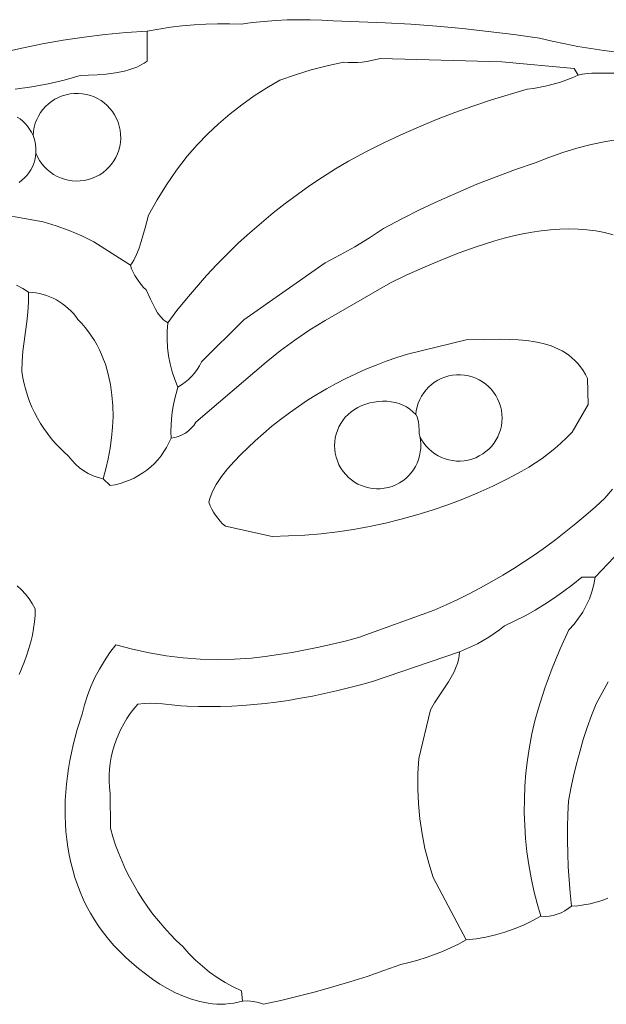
# Model space of a CAD drawing. Header units: inches. Extents: x 37.2 to 70.6, y 17.4 to 61.6.
# Tile 5 of 15: x 54.6 to 60.2, y 23.4 to 32.9. Entities that reach past the tile are written whole.
import ezdxf

# ---------------------------------------------------------------- set-up
doc = ezdxf.new("R2010")
doc.units = ezdxf.units.IN
doc.header["$MEASUREMENT"] = 0
doc.layers.add('10_CLOSED_AREAS', color=7, linetype='CONTINUOUS', lineweight=18)
doc.layers.add('20_EXACT_CIRCLES', color=7, linetype='CONTINUOUS', lineweight=18)

msp = doc.modelspace()

# ---------------------------------------------------------------- linework, layer by layer
at = {"layer": '10_CLOSED_AREAS'}
for points in [[(54.3769, 32.5432), (54.5741, 32.588), (54.7723, 32.6278), (54.9714, 32.6624), (55.1714, 32.692), (55.3721, 32.7165), (55.5734, 32.7358), (55.7752, 32.75), (55.8863, 32.7702), (55.9978, 32.7871), (56.1097, 32.8006), (56.222, 32.8107), (56.3345, 32.8174), (56.4472, 32.8207), (56.5599, 32.8206), (56.6727, 32.8171), (56.7824, 32.8319), (56.8923, 32.8436), (57.0026, 32.8522), (57.1129, 32.8576), (57.2234, 32.8598), (57.334, 32.8588), (57.4445, 32.8547), (57.5549, 32.8474), (57.8025, 32.8407), (58.05, 32.8301), (58.2973, 32.8154), (58.5442, 32.7969), (58.7909, 32.7743), (59.0371, 32.7479), (59.2829, 32.7174), (59.5283, 32.6831), (59.6501, 32.6543), (59.7724, 32.6281), (59.8952, 32.6043), (60.0184, 32.583), (60.1421, 32.5642), (60.2661, 32.5478)], [(60.2661, 32.5478), (60.1421, 32.5642), (60.0184, 32.583), (59.8952, 32.6043), (59.7724, 32.6281), (59.6501, 32.6543), (59.5283, 32.6831), (59.2829, 32.7174), (59.0371, 32.7479), (58.7909, 32.7743), (58.5442, 32.7969), (58.2973, 32.8154), (58.05, 32.8301), (57.8025, 32.8407), (57.5549, 32.8474), (57.4445, 32.8547), (57.334, 32.8588), (57.2234, 32.8598), (57.1129, 32.8576), (57.0026, 32.8522), (56.8923, 32.8436), (56.7824, 32.8319), (56.6727, 32.8171), (56.5599, 32.8206), (56.4472, 32.8207), (56.3345, 32.8174), (56.222, 32.8107), (56.1097, 32.8006), (55.9978, 32.7871), (55.8863, 32.7702), (55.7752, 32.75), (55.7752, 32.464), (55.7446, 32.4422), (55.7112, 32.423), (55.6752, 32.406), (55.6371, 32.3912), (55.5971, 32.3784), (55.5556, 32.3675), (55.4697, 32.3505), (55.3818, 32.3391), (55.2947, 32.3319), (55.2112, 32.3277), (55.1339, 32.3253), (54.9804, 32.2822), (54.8252, 32.246), (54.6685, 32.2168), (54.5105, 32.1947)], [(54.5105, 32.1947), (54.6685, 32.2168), (54.8252, 32.246), (54.9804, 32.2822), (55.1339, 32.3253), (55.2112, 32.3277), (55.2947, 32.3319), (55.3818, 32.3391), (55.4697, 32.3505), (55.5556, 32.3675), (55.5971, 32.3784), (55.6371, 32.3912), (55.6752, 32.406), (55.7112, 32.423), (55.7446, 32.4422), (55.7752, 32.464), (55.7752, 32.75), (55.5734, 32.7358), (55.3721, 32.7165), (55.1714, 32.692), (54.9714, 32.6624), (54.7723, 32.6278), (54.5741, 32.588), (54.3769, 32.5432)], [(54.2058, 31.027), (54.7797, 30.9248), (54.9044, 30.8863), (55.0269, 30.8415), (55.1469, 30.7904), (55.2641, 30.7331), (55.6129, 30.5097), (55.6294, 30.5328), (55.6448, 30.5578), (55.6723, 30.6129), (55.6963, 30.6731), (55.7173, 30.7366), (55.7533, 30.8663), (55.7861, 30.9872), (55.8694, 31.1348), (55.9589, 31.2787), (56.0544, 31.4186), (56.1557, 31.5545), (56.2518, 31.6622), (56.3525, 31.7654), (56.4576, 31.8638), (56.567, 31.9574), (56.6805, 32.0459), (56.7979, 32.1293), (56.9191, 32.2074), (57.0439, 32.28), (57.1931, 32.3329), (57.3444, 32.3793), (57.4975, 32.4192), (57.6523, 32.4524), (57.697, 32.4497), (57.7417, 32.4491), (57.7863, 32.4506), (57.8308, 32.4542), (57.875, 32.4599), (57.919, 32.4677), (57.9626, 32.4775), (58.0057, 32.4894), (59.168, 32.4562), (59.8594, 32.3928), (59.8986, 32.3279), (59.9396, 32.3377), (59.9826, 32.3441), (60.0273, 32.3477), (60.0733, 32.3492), (60.2619, 32.3486)], [(60.2619, 32.3486), (60.0733, 32.3492), (60.0273, 32.3477), (59.9826, 32.3441), (59.9396, 32.3377), (59.8986, 32.3279), (59.8398, 32.3028), (59.7802, 32.2801), (59.7197, 32.2597), (59.6585, 32.2417), (59.5967, 32.2261), (59.5343, 32.2129), (59.4714, 32.2021), (59.408, 32.1938), (59.068, 32.0914), (58.8912, 32.0328), (58.716, 31.97), (58.5424, 31.9029), (58.3704, 31.8318), (58.2003, 31.7565), (58.032, 31.6771), (57.8656, 31.5936), (57.7012, 31.5061), (57.5754, 31.4309), (57.4516, 31.3526), (57.3301, 31.2713), (57.2107, 31.187), (57.0936, 31.0997), (56.9788, 31.0095), (56.8664, 30.9164), (56.7564, 30.8205), (56.6489, 30.7219), (56.5439, 30.6205), (56.4415, 30.5164), (56.3417, 30.4098), (56.2446, 30.3005), (56.1503, 30.1887), (56.0587, 30.0745), (55.97, 29.9578), (55.9648, 29.8788), (55.9647, 29.7998), (55.9695, 29.7212), (55.9793, 29.6431), (55.994, 29.5658), (56.0137, 29.4895), (56.0381, 29.4144), (56.0674, 29.3409), (56.1034, 29.3631), (56.1375, 29.3878), (56.1694, 29.415), (56.1992, 29.4445), (56.2266, 29.4762), (56.2516, 29.5099), (56.274, 29.5455), (56.2937, 29.5829), (56.697, 29.9861), (57.4767, 30.5331), (57.6205, 30.6072), (57.7614, 30.6865), (57.8994, 30.7708), (58.0343, 30.86), (58.2095, 30.9526), (58.3865, 31.0412), (58.5654, 31.126), (58.7462, 31.2068), (58.9286, 31.2836), (59.1127, 31.3565), (59.2984, 31.4253), (59.4856, 31.49), (59.6173, 31.5416), (59.7509, 31.5878), (59.8862, 31.6284), (60.0229, 31.6634), (60.161, 31.6928), (60.3002, 31.7166)], [(54.5294, 31.9276), (54.557, 31.9094), (54.583, 31.8887), (54.6072, 31.8657), (54.6293, 31.8404), (54.6493, 31.813), (54.6668, 31.7834), (54.6817, 31.7518), (54.6853, 31.7916), (54.6924, 31.8303), (54.703, 31.8676), (54.7168, 31.9034), (54.7338, 31.9376), (54.7536, 31.9699), (54.7763, 32.0002), (54.8015, 32.0283), (54.8291, 32.054), (54.8589, 32.0772), (54.8909, 32.0977), (54.9247, 32.1153), (54.9603, 32.1298), (54.9974, 32.1411), (55.0359, 32.149), (55.0756, 32.1533), (55.1156, 32.1539), (55.1547, 32.1507), (55.193, 32.144), (55.23, 32.1339), (55.2657, 32.1205), (55.2999, 32.104), (55.3323, 32.0846), (55.3629, 32.0624), (55.3913, 32.0376), (55.4174, 32.0102), (55.4411, 31.9806), (55.462, 31.9487), (55.4801, 31.9148), (55.4951, 31.879), (55.5069, 31.8415), (55.5152, 31.8025), (55.5198, 31.7628), (55.5207, 31.7235), (55.5179, 31.6848), (55.5116, 31.6469), (55.502, 31.61), (55.4891, 31.5743), (55.4731, 31.5401), (55.4541, 31.5074), (55.4323, 31.4766), (55.4078, 31.4478), (55.3807, 31.4213), (55.3511, 31.3972), (55.3193, 31.3757), (55.2852, 31.3571), (55.2491, 31.3416), (55.2111, 31.3293), (55.1721, 31.3207), (55.1331, 31.3158), (55.0943, 31.3146), (55.0559, 31.317), (55.0183, 31.3228), (54.9815, 31.332), (54.9457, 31.3444), (54.9113, 31.36), (54.8785, 31.3785), (54.8473, 31.4), (54.8182, 31.4242), (54.7912, 31.4512), (54.7666, 31.4807), (54.7446, 31.5127), (54.7255, 31.547), (54.7094, 31.5836), (54.7053, 31.5489), (54.6982, 31.5152), (54.6881, 31.4828), (54.6753, 31.4518), (54.6597, 31.4223), (54.6417, 31.3944), (54.6213, 31.3683), (54.5988, 31.3442), (54.5742, 31.3222), (54.5476, 31.3024)], [(60.3002, 31.7166), (60.161, 31.6928), (60.0229, 31.6634), (59.8862, 31.6284), (59.7509, 31.5878), (59.6173, 31.5416), (59.4856, 31.49), (59.2984, 31.4253), (59.1127, 31.3565), (58.9286, 31.2836), (58.7462, 31.2068), (58.5654, 31.126), (58.3865, 31.0412), (58.2095, 30.9526), (58.0343, 30.86), (57.8994, 30.7708), (57.7614, 30.6865), (57.6205, 30.6072), (57.4767, 30.5331), (56.697, 29.9861), (56.2937, 29.5829), (56.274, 29.5455), (56.2516, 29.5099), (56.2266, 29.4762), (56.1992, 29.4445), (56.1694, 29.415), (56.1375, 29.3878), (56.1034, 29.3631), (56.0674, 29.3409), (56.0501, 29.2815), (56.0354, 29.2216), (56.0232, 29.1611), (56.0138, 29.1002), (56.007, 29.0389), (56.0028, 28.9774), (56.0013, 28.9157), (56.0025, 28.8539), (56.039, 28.86), (56.0741, 28.8703), (56.1076, 28.8844), (56.1392, 28.9022), (56.1686, 28.9234), (56.1954, 28.948), (56.2194, 28.9756), (56.2402, 29.0061), (56.9118, 29.5824), (57.0465, 29.6905), (57.1854, 29.7931), (57.3285, 29.8898), (57.4754, 29.9807), (58.102, 30.342), (58.2534, 30.4126), (58.4124, 30.4843), (58.5776, 30.5551), (58.7479, 30.623), (58.922, 30.686), (59.0102, 30.7151), (59.0989, 30.7422), (59.188, 30.767), (59.2773, 30.7894), (59.3666, 30.809), (59.456, 30.8256), (59.545, 30.8391), (59.6338, 30.849), (59.722, 30.8552), (59.8095, 30.8574), (59.8962, 30.8554), (59.982, 30.8489), (60.0666, 30.8376), (60.15, 30.8214), (60.232, 30.8)], [(54.5228, 30.3181), (54.5828, 30.2865), (54.6389, 30.25), (54.6743, 30.2478), (54.7094, 30.2435), (54.7439, 30.2372), (54.7779, 30.2289), (54.8111, 30.2186), (54.8437, 30.2065), (54.8754, 30.1924), (54.9063, 30.1765), (54.9361, 30.1589), (54.9649, 30.1395), (54.9925, 30.1184), (55.019, 30.0957), (55.0441, 30.0714), (55.0678, 30.0455), (55.0901, 30.0182), (55.1108, 29.9893), (55.147, 29.9516), (55.1809, 29.9125), (55.2124, 29.8722), (55.2418, 29.8307), (55.2689, 29.7881), (55.2939, 29.7445), (55.3169, 29.6999), (55.3377, 29.6544), (55.3566, 29.608), (55.3736, 29.5609), (55.3886, 29.5131), (55.4018, 29.4646), (55.4228, 29.366), (55.4371, 29.2657), (55.4449, 29.1642), (55.4467, 29.0619), (55.4429, 28.9596), (55.4338, 28.8576), (55.42, 28.7565), (55.4016, 28.6569), (55.3792, 28.5593), (55.3532, 28.4643), (55.4181, 28.3993), (55.4668, 28.4077), (55.5144, 28.4192), (55.5608, 28.4337), (55.606, 28.4511), (55.6497, 28.4714), (55.692, 28.4944), (55.7325, 28.52), (55.7713, 28.5482), (55.8082, 28.5788), (55.843, 28.6118), (55.8757, 28.6471), (55.9061, 28.6845), (55.9341, 28.724), (55.9596, 28.7654), (55.9824, 28.8088), (56.0025, 28.8539), (56.0013, 28.9157), (56.0028, 28.9774), (56.007, 29.0389), (56.0138, 29.1002), (56.0232, 29.1611), (56.0354, 29.2216), (56.0501, 29.2815), (56.0674, 29.3409), (56.0381, 29.4144), (56.0137, 29.4895), (55.994, 29.5658), (55.9793, 29.6431), (55.9695, 29.7212), (55.9647, 29.7998), (55.9648, 29.8788), (55.97, 29.9578), (55.9509, 29.9701), (55.9331, 29.9841), (55.9013, 30.0165), (55.8737, 30.0537), (55.8494, 30.0946), (55.8273, 30.138), (55.8065, 30.1829), (55.7651, 30.2723), (55.7394, 30.2972), (55.7156, 30.3238), (55.6935, 30.3517), (55.6734, 30.381), (55.6552, 30.4115), (55.639, 30.4432), (55.6249, 30.476), (55.6129, 30.5097), (55.2641, 30.7331), (55.1469, 30.7904), (55.0269, 30.8415), (54.9044, 30.8863), (54.7797, 30.9248), (54.2058, 31.027)], [(60.232, 30.8), (60.15, 30.8214), (60.0666, 30.8376), (59.982, 30.8489), (59.8962, 30.8554), (59.8095, 30.8574), (59.722, 30.8552), (59.6338, 30.849), (59.545, 30.8391), (59.456, 30.8256), (59.3666, 30.809), (59.2773, 30.7894), (59.188, 30.767), (59.0989, 30.7422), (59.0102, 30.7151), (58.922, 30.686), (58.7479, 30.623), (58.5776, 30.5551), (58.4124, 30.4843), (58.2534, 30.4126), (58.102, 30.342), (57.4754, 29.9807), (57.3285, 29.8898), (57.1854, 29.7931), (57.0465, 29.6905), (56.9118, 29.5824), (56.2402, 29.0061), (56.2194, 28.9756), (56.1954, 28.948), (56.1686, 28.9234), (56.1392, 28.9022), (56.1076, 28.8844), (56.0741, 28.8703), (56.039, 28.86), (56.0025, 28.8539), (55.9824, 28.8088), (55.9596, 28.7654), (55.9341, 28.724), (55.9061, 28.6845), (55.8757, 28.6471), (55.843, 28.6118), (55.8082, 28.5788), (55.7713, 28.5482), (55.7325, 28.52), (55.692, 28.4944), (55.6497, 28.4714), (55.606, 28.4511), (55.5608, 28.4337), (55.5144, 28.4192), (55.4668, 28.4077), (55.4181, 28.3993), (55.3532, 28.4643), (55.3034, 28.4766), (55.2555, 28.4936), (55.2096, 28.5151), (55.1661, 28.5408), (55.1253, 28.5706), (55.0874, 28.6042), (55.0528, 28.6415), (55.0218, 28.6823), (54.9771, 28.7217), (54.9344, 28.763), (54.8937, 28.8061), (54.8552, 28.8509), (54.8189, 28.8972), (54.7848, 28.9452), (54.7529, 28.9946), (54.7233, 29.0453), (54.6961, 29.0974), (54.6712, 29.1507), (54.6488, 29.2051), (54.6289, 29.2605), (54.6115, 29.317), (54.5967, 29.3743), (54.5845, 29.4324), (54.5749, 29.4913), (54.5774, 29.5892), (54.5853, 29.6852), (54.5968, 29.7798), (54.6098, 29.8735), (54.6225, 29.9669), (54.6329, 30.0604), (54.639, 30.1546), (54.6389, 30.25), (54.5828, 30.2865), (54.5228, 30.3181)], [(60.1814, 24.4494), (60.1259, 24.4278), (60.0691, 24.4096), (60.0114, 24.395), (59.9528, 24.3841), (59.8935, 24.3769), (59.8337, 24.3734), (59.8025, 24.3486), (59.7692, 24.3272), (59.7341, 24.3093), (59.6974, 24.295), (59.6596, 24.2845), (59.6208, 24.2777), (59.5813, 24.2748), (59.5415, 24.276), (59.4583, 24.2307), (59.373, 24.1902), (59.2857, 24.1544), (59.1967, 24.1234), (59.1062, 24.0973), (59.0142, 24.0761), (58.9212, 24.0598), (58.8272, 24.0487), (58.7527, 24.0097), (58.677, 23.9735), (58.6, 23.94), (58.5219, 23.9093), (58.4428, 23.8814), (58.3627, 23.8563), (58.2818, 23.8341), (58.2, 23.8148), (58.0391, 23.7562), (57.8772, 23.7006), (57.7142, 23.6482), (57.5504, 23.5989), (57.3856, 23.5527), (57.22, 23.5096), (57.0535, 23.4697), (56.8863, 23.4329), (56.8374, 23.4492), (56.7871, 23.4599), (56.7359, 23.465), (56.6843, 23.4643), (56.6435, 23.4535), (56.6027, 23.4452), (56.5618, 23.4393), (56.521, 23.4358), (56.4803, 23.4345), (56.4396, 23.4353), (56.3991, 23.4382), (56.3587, 23.4432), (56.2784, 23.4586), (56.1991, 23.4811), (56.121, 23.5098), (56.0443, 23.5442), (55.9693, 23.5835), (55.8961, 23.6271), (55.825, 23.6742), (55.7563, 23.7243), (55.6902, 23.7767), (55.6269, 23.8306), (55.5667, 23.8854), (55.5097, 23.9405), (55.4549, 23.9975), (55.4035, 24.0563), (55.3553, 24.1166), (55.3104, 24.1785), (55.2687, 24.2418), (55.2301, 24.3066), (55.1945, 24.3726), (55.1621, 24.4399), (55.1325, 24.5082), (55.1059, 24.5777), (55.0822, 24.6481), (55.0612, 24.7194), (55.0431, 24.7915), (55.0276, 24.8644), (55.0148, 24.9379), (55.0045, 25.012), (54.9969, 25.0866), (54.9917, 25.1616), (54.9889, 25.2369), (54.9885, 25.3125), (54.9905, 25.3883), (54.9947, 25.4641), (55.0012, 25.54), (55.0098, 25.6158), (55.0206, 25.6914), (55.0334, 25.7668), (55.0482, 25.8419), (55.065, 25.9166), (55.1042, 26.0645), (55.1506, 26.2098), (55.1736, 26.3004), (55.2018, 26.3892), (55.2352, 26.4761), (55.2735, 26.5608), (55.3168, 26.6431), (55.3649, 26.7227), (55.4176, 26.7996), (55.475, 26.8734), (55.6337, 26.8317), (55.794, 26.7973), (55.9555, 26.7702), (56.1179, 26.7506), (56.2811, 26.7383), (56.4448, 26.7334), (56.6087, 26.7359), (56.7725, 26.7459), (56.9019, 26.7623), (57.031, 26.7812), (57.1597, 26.8024), (57.2879, 26.826), (57.4157, 26.852), (57.543, 26.8804), (57.6697, 26.9112), (57.7959, 26.9443), (58.521, 27.2071), (58.6334, 27.2568), (58.7446, 27.309), (58.8545, 27.3635), (58.9631, 27.4204), (59.0704, 27.4797), (59.1763, 27.5413), (59.2809, 27.6052), (59.3839, 27.6714), (59.4855, 27.7398), (59.5856, 27.8104), (59.6841, 27.8833), (59.7811, 27.9583), (59.8764, 28.0355), (59.97, 28.1148), (60.0619, 28.1962), (60.1521, 28.2796), (60.2247, 28.365)], [(60.2247, 28.365), (60.1521, 28.2796), (60.0619, 28.1962), (59.97, 28.1148), (59.8764, 28.0355), (59.7811, 27.9583), (59.6841, 27.8833), (59.5856, 27.8104), (59.4855, 27.7398), (59.3839, 27.6714), (59.2809, 27.6052), (59.1763, 27.5413), (59.0704, 27.4797), (58.9631, 27.4204), (58.8545, 27.3635), (58.7446, 27.309), (58.6334, 27.2568), (58.521, 27.2071), (57.7959, 26.9443), (57.6697, 26.9112), (57.543, 26.8804), (57.4157, 26.852), (57.2879, 26.826), (57.1597, 26.8024), (57.031, 26.7812), (56.9019, 26.7623), (56.7725, 26.7459), (56.6087, 26.7359), (56.4448, 26.7334), (56.2811, 26.7383), (56.1179, 26.7506), (55.9555, 26.7702), (55.794, 26.7973), (55.6337, 26.8317), (55.475, 26.8734), (55.4176, 26.7996), (55.3649, 26.7227), (55.3168, 26.6431), (55.2735, 26.5608), (55.2352, 26.4761), (55.2018, 26.3892), (55.1736, 26.3004), (55.1506, 26.2098), (55.1042, 26.0645), (55.065, 25.9166), (55.0482, 25.8419), (55.0334, 25.7668), (55.0206, 25.6914), (55.0098, 25.6158), (55.0012, 25.54), (54.9947, 25.4641), (54.9905, 25.3883), (54.9885, 25.3125), (54.9889, 25.2369), (54.9917, 25.1616), (54.9969, 25.0866), (55.0045, 25.012), (55.0148, 24.9379), (55.0276, 24.8644), (55.0431, 24.7915), (55.0612, 24.7194), (55.0822, 24.6481), (55.1059, 24.5777), (55.1325, 24.5082), (55.1621, 24.4399), (55.1945, 24.3726), (55.2301, 24.3066), (55.2687, 24.2418), (55.3104, 24.1785), (55.3553, 24.1166), (55.4035, 24.0563), (55.4549, 23.9975), (55.5097, 23.9405), (55.5667, 23.8854), (55.6269, 23.8306), (55.6902, 23.7767), (55.7563, 23.7243), (55.825, 23.6742), (55.8961, 23.6271), (55.9693, 23.5835), (56.0443, 23.5442), (56.121, 23.5098), (56.1991, 23.4811), (56.2784, 23.4586), (56.3587, 23.4432), (56.3991, 23.4382), (56.4396, 23.4353), (56.4803, 23.4345), (56.521, 23.4358), (56.5618, 23.4393), (56.6027, 23.4452), (56.6435, 23.4535), (56.6843, 23.4643), (56.6776, 23.5617), (56.597, 23.6002), (56.5189, 23.6431), (56.4435, 23.6904), (56.371, 23.7418), (56.3016, 23.7973), (56.2353, 23.8567), (56.1725, 23.9199), (56.1133, 23.9868), (56.052, 24.0448), (55.9929, 24.1048), (55.9361, 24.1668), (55.8815, 24.2306), (55.8294, 24.2963), (55.7796, 24.3637), (55.7322, 24.4327), (55.6873, 24.5033), (55.6449, 24.5755), (55.6051, 24.6491), (55.5678, 24.7241), (55.5332, 24.8005), (55.5013, 24.8781), (55.472, 24.957), (55.4455, 25.0369), (55.4218, 25.1179), (55.4181, 25.4527), (55.4123, 25.5108), (55.4097, 25.5688), (55.4102, 25.6265), (55.4137, 25.684), (55.4204, 25.7411), (55.43, 25.7976), (55.4426, 25.8534), (55.4582, 25.9085), (55.4766, 25.9626), (55.4979, 26.0158), (55.5221, 26.0678), (55.549, 26.1185), (55.5787, 26.1679), (55.6111, 26.2157), (55.6462, 26.262), (55.6839, 26.3065), (55.7454, 26.3138), (55.8051, 26.3157), (55.8636, 26.3136), (55.9215, 26.3088), (56.0375, 26.2963), (56.0966, 26.2913), (56.1573, 26.2889), (56.2637, 26.2854), (56.3701, 26.2842), (56.4765, 26.2852), (56.5828, 26.2886), (56.6891, 26.2942), (56.7952, 26.302), (56.9011, 26.3122), (57.0068, 26.3246), (57.1234, 26.3426), (57.2396, 26.3626), (57.3554, 26.3845), (57.4708, 26.4083), (57.5858, 26.4341), (57.7004, 26.4618), (57.8145, 26.4914), (57.9281, 26.5229), (58.7622, 26.8084), (58.8204, 26.8316), (58.8774, 26.8572), (58.9333, 26.885), (58.9881, 26.915), (59.0415, 26.9472), (59.0936, 26.9816), (59.1444, 27.0182), (59.1936, 27.0568), (59.2925, 27.1036), (59.3896, 27.1538), (59.4849, 27.2073), (59.5783, 27.264), (59.6697, 27.3238), (59.759, 27.3868), (59.8462, 27.4528), (59.9311, 27.5219), (60.0609, 27.5227), (60.3642, 27.8428)], [(60.3642, 27.8428), (60.0609, 27.5227), (60.0478, 27.4519), (60.0291, 27.3827), (60.005, 27.3155), (59.9757, 27.2505), (59.9412, 27.1881), (59.9019, 27.1285), (59.8577, 27.072), (59.8089, 27.0191), (59.7253, 26.8358), (59.6487, 26.6497), (59.579, 26.4607), (59.5165, 26.2693), (59.4837, 26.1464), (59.4554, 26.0228), (59.4318, 25.8985), (59.4128, 25.7736), (59.3983, 25.6482), (59.3884, 25.5226), (59.3831, 25.3967), (59.3824, 25.2708), (59.3863, 25.1449), (59.3947, 25.0192), (59.4078, 24.8938), (59.4253, 24.7689), (59.4475, 24.6445), (59.4743, 24.5208), (59.5056, 24.3979), (59.5415, 24.276), (59.5813, 24.2748), (59.6208, 24.2777), (59.6596, 24.2845), (59.6974, 24.295), (59.7341, 24.3093), (59.7692, 24.3272), (59.8025, 24.3486), (59.8337, 24.3734), (59.8208, 24.4986), (59.8105, 24.6241), (59.8029, 24.7497), (59.7979, 24.8754), (59.7956, 25.0012), (59.7959, 25.127), (59.7989, 25.2529), (59.8045, 25.3786), (59.8265, 25.498), (59.8518, 25.6166), (59.8803, 25.7345), (59.912, 25.8515), (59.9469, 25.9676), (59.985, 26.0827), (60.0263, 26.1968), (60.0707, 26.3097), (60.1265, 26.4151), (60.1845, 26.5192)], [(54.53, 27.4386), (54.5713, 27.4009), (54.6094, 27.36), (54.6439, 27.3159), (54.6747, 27.2689), (54.7016, 27.2192), (54.7008, 27.1564), (54.6958, 27.0934), (54.6872, 27.0302), (54.6751, 26.967), (54.66, 26.9038), (54.6422, 26.8407), (54.622, 26.7779), (54.5997, 26.7154), (54.5503, 26.5918)], [(54.5503, 26.5918), (54.5997, 26.7154), (54.622, 26.7779), (54.6422, 26.8407), (54.66, 26.9038), (54.6751, 26.967), (54.6872, 27.0302), (54.6958, 27.0934), (54.7008, 27.1564), (54.7016, 27.2192), (54.6747, 27.2689), (54.6439, 27.3159), (54.6094, 27.36), (54.5713, 27.4009), (54.53, 27.4386)], [(60.1845, 26.5192), (60.1265, 26.4151), (60.0707, 26.3097), (60.0263, 26.1968), (59.985, 26.0827), (59.9469, 25.9676), (59.912, 25.8515), (59.8803, 25.7345), (59.8518, 25.6166), (59.8265, 25.498), (59.8045, 25.3786), (59.7989, 25.2529), (59.7959, 25.127), (59.7956, 25.0012), (59.7979, 24.8754), (59.8029, 24.7497), (59.8105, 24.6241), (59.8208, 24.4986), (59.8337, 24.3734), (59.8935, 24.3769), (59.9528, 24.3841), (60.0114, 24.395), (60.0691, 24.4096), (60.1259, 24.4278), (60.1814, 24.4494)]]:
    msp.add_lwpolyline(points, dxfattribs=at)
for points in [[(59.8986, 32.3279), (59.8594, 32.3928), (59.168, 32.4562), (58.0057, 32.4894), (57.9626, 32.4775), (57.919, 32.4677), (57.875, 32.4599), (57.8308, 32.4542), (57.7863, 32.4506), (57.7417, 32.4491), (57.697, 32.4497), (57.6523, 32.4524), (57.4975, 32.4192), (57.3444, 32.3793), (57.1931, 32.3329), (57.0439, 32.28), (56.9191, 32.2074), (56.7979, 32.1293), (56.6805, 32.0459), (56.567, 31.9574), (56.4576, 31.8638), (56.3525, 31.7654), (56.2518, 31.6622), (56.1557, 31.5545), (56.0544, 31.4186), (55.9589, 31.2787), (55.8694, 31.1348), (55.7861, 30.9872), (55.7533, 30.8663), (55.7173, 30.7366), (55.6963, 30.6731), (55.6723, 30.6129), (55.6448, 30.5578), (55.6294, 30.5328), (55.6129, 30.5097), (55.6249, 30.476), (55.639, 30.4432), (55.6552, 30.4115), (55.6734, 30.381), (55.6935, 30.3517), (55.7156, 30.3238), (55.7394, 30.2972), (55.7651, 30.2723), (55.8065, 30.1829), (55.8273, 30.138), (55.8494, 30.0946), (55.8737, 30.0537), (55.9013, 30.0165), (55.9331, 29.9841), (55.9509, 29.9701), (55.97, 29.9578), (56.0587, 30.0745), (56.1503, 30.1887), (56.2446, 30.3005), (56.3417, 30.4098), (56.4415, 30.5164), (56.5439, 30.6205), (56.6489, 30.7219), (56.7564, 30.8205), (56.8664, 30.9164), (56.9788, 31.0095), (57.0936, 31.0997), (57.2107, 31.187), (57.3301, 31.2713), (57.4516, 31.3526), (57.5754, 31.4309), (57.7012, 31.5061), (57.8656, 31.5936), (58.032, 31.6771), (58.2003, 31.7565), (58.3704, 31.8318), (58.5424, 31.9029), (58.716, 31.97), (58.8912, 32.0328), (59.068, 32.0914), (59.408, 32.1938), (59.4714, 32.2021), (59.5343, 32.2129), (59.5967, 32.2261), (59.6585, 32.2417), (59.7197, 32.2597), (59.7802, 32.2801), (59.8398, 32.3028)], [(54.6817, 31.7518), (54.6959, 31.7112), (54.7054, 31.6693), (54.7098, 31.6266), (54.7094, 31.5836), (54.7255, 31.547), (54.7446, 31.5127), (54.7666, 31.4807), (54.7912, 31.4512), (54.8182, 31.4242), (54.8473, 31.4), (54.8785, 31.3785), (54.9113, 31.36), (54.9457, 31.3444), (54.9815, 31.332), (55.0183, 31.3228), (55.0559, 31.317), (55.0943, 31.3146), (55.1331, 31.3158), (55.1721, 31.3207), (55.2111, 31.3293), (55.2491, 31.3416), (55.2852, 31.3571), (55.3193, 31.3757), (55.3511, 31.3972), (55.3807, 31.4213), (55.4078, 31.4478), (55.4323, 31.4766), (55.4541, 31.5074), (55.4731, 31.5401), (55.4891, 31.5743), (55.502, 31.61), (55.5116, 31.6469), (55.5179, 31.6848), (55.5207, 31.7235), (55.5198, 31.7628), (55.5152, 31.8025), (55.5069, 31.8415), (55.4951, 31.879), (55.4801, 31.9148), (55.462, 31.9487), (55.4411, 31.9806), (55.4174, 32.0102), (55.3913, 32.0376), (55.3629, 32.0624), (55.3323, 32.0846), (55.2999, 32.104), (55.2657, 32.1205), (55.23, 32.1339), (55.193, 32.144), (55.1547, 32.1507), (55.1156, 32.1539), (55.0756, 32.1533), (55.0359, 32.149), (54.9974, 32.1411), (54.9603, 32.1298), (54.9247, 32.1153), (54.8909, 32.0977), (54.8589, 32.0772), (54.8291, 32.054), (54.8015, 32.0283), (54.7763, 32.0002), (54.7536, 31.9699), (54.7338, 31.9376), (54.7168, 31.9034), (54.703, 31.8676), (54.6924, 31.8303), (54.6853, 31.7916)], [(55.3532, 28.4643), (55.3792, 28.5593), (55.4016, 28.6569), (55.42, 28.7565), (55.4338, 28.8576), (55.4429, 28.9596), (55.4467, 29.0619), (55.4449, 29.1642), (55.4371, 29.2657), (55.4228, 29.366), (55.4018, 29.4646), (55.3886, 29.5131), (55.3736, 29.5609), (55.3566, 29.608), (55.3377, 29.6544), (55.3169, 29.6999), (55.2939, 29.7445), (55.2689, 29.7881), (55.2418, 29.8307), (55.2124, 29.8722), (55.1809, 29.9125), (55.147, 29.9516), (55.1108, 29.9893), (55.0901, 30.0182), (55.0678, 30.0455), (55.0441, 30.0714), (55.019, 30.0957), (54.9925, 30.1184), (54.9649, 30.1395), (54.9361, 30.1589), (54.9063, 30.1765), (54.8754, 30.1924), (54.8437, 30.2065), (54.8111, 30.2186), (54.7779, 30.2289), (54.7439, 30.2372), (54.7094, 30.2435), (54.6743, 30.2478), (54.6389, 30.25), (54.639, 30.1546), (54.6329, 30.0604), (54.6225, 29.9669), (54.6098, 29.8735), (54.5968, 29.7798), (54.5853, 29.6852), (54.5774, 29.5892), (54.5749, 29.4913), (54.5845, 29.4324), (54.5967, 29.3743), (54.6115, 29.317), (54.6289, 29.2605), (54.6488, 29.2051), (54.6712, 29.1507), (54.6961, 29.0974), (54.7233, 29.0453), (54.7529, 28.9946), (54.7848, 28.9452), (54.8189, 28.8972), (54.8552, 28.8509), (54.8937, 28.8061), (54.9344, 28.763), (54.9771, 28.7217), (55.0218, 28.6823), (55.0528, 28.6415), (55.0874, 28.6042), (55.1253, 28.5706), (55.1661, 28.5408), (55.2096, 28.5151), (55.2555, 28.4936), (55.3034, 28.4766)], [(58.263, 29.6584), (58.8272, 29.7954), (58.9886, 29.7977), (59.1554, 29.7998), (59.2393, 29.7987), (59.3227, 29.7949), (59.4048, 29.7877), (59.4852, 29.7761), (59.5631, 29.7593), (59.638, 29.7364), (59.6741, 29.7224), (59.7092, 29.7065), (59.7432, 29.6888), (59.776, 29.6689), (59.8076, 29.6469), (59.8378, 29.6226), (59.8667, 29.5959), (59.8941, 29.5668), (59.9199, 29.535), (59.9441, 29.5005), (59.9666, 29.4632), (59.9873, 29.423), (59.9922, 29.1758), (59.8407, 28.9117), (59.7871, 28.8569), (59.7314, 28.8042), (59.6739, 28.7537), (59.6145, 28.7055), (59.5533, 28.6595), (59.4903, 28.6158), (59.4258, 28.5746), (59.3596, 28.5357), (59.2212, 28.4627), (59.0808, 28.3941), (58.9386, 28.3299), (58.7947, 28.2702), (58.6491, 28.215), (58.502, 28.1644), (58.3535, 28.1183), (58.2037, 28.0768), (58.0526, 28.0399), (57.9005, 28.0076), (57.7474, 27.98), (57.5934, 27.9571), (57.4387, 27.9389), (57.2832, 27.9255), (57.1272, 27.9169), (56.9708, 27.913), (56.522, 28.0097), (56.496, 28.0338), (56.4717, 28.0593), (56.449, 28.0863), (56.4281, 28.1146), (56.4091, 28.1442), (56.3919, 28.1749), (56.3766, 28.2067), (56.3633, 28.2396), (56.3767, 28.2843), (56.3932, 28.3274), (56.4125, 28.3691), (56.4343, 28.4094), (56.4584, 28.4484), (56.4846, 28.4864), (56.5421, 28.5593), (56.605, 28.6291), (56.6714, 28.6967), (56.8066, 28.829), (56.8858, 28.8994), (56.9668, 28.9676), (57.0496, 29.0333), (57.1341, 29.0967), (57.2202, 29.1576), (57.308, 29.216), (57.3974, 29.272), (57.4882, 29.3254), (57.5805, 29.3763), (57.6743, 29.4246), (57.7693, 29.4703), (57.8657, 29.5133), (57.9633, 29.5537), (58.062, 29.5913), (58.162, 29.6262)], [(58.3811, 28.8725), (58.388, 28.8343), (58.3913, 28.7961), (58.391, 28.7584), (58.3873, 28.7212), (58.3803, 28.6847), (58.37, 28.6492), (58.3567, 28.6148), (58.3405, 28.5819), (58.3213, 28.5505), (58.2995, 28.5209), (58.2749, 28.4932), (58.2479, 28.4678), (58.2185, 28.4447), (58.1867, 28.4242), (58.1528, 28.4066), (58.1168, 28.3919), (58.0796, 28.3807), (58.0421, 28.3731), (58.0045, 28.369), (57.9671, 28.3684), (57.9301, 28.3712), (57.8936, 28.3773), (57.858, 28.3865), (57.8234, 28.3989), (57.79, 28.4143), (57.7581, 28.4326), (57.7278, 28.4538), (57.6994, 28.4778), (57.6731, 28.5044), (57.6491, 28.5336), (57.6277, 28.5652), (57.609, 28.5993), (57.5935, 28.635), (57.5817, 28.6714), (57.5733, 28.7082), (57.5685, 28.7453), (57.567, 28.7824), (57.5688, 28.8193), (57.5739, 28.8558), (57.5822, 28.8916), (57.5937, 28.9265), (57.6083, 28.9603), (57.6258, 28.9928), (57.6463, 29.0238), (57.6697, 29.053), (57.696, 29.0801), (57.725, 29.1051), (57.7567, 29.1276), (57.7909, 29.1474), (57.8271, 29.1646), (57.865, 29.1789), (57.9041, 29.1904), (57.9442, 29.1989), (57.9849, 29.2044), (58.0258, 29.2069), (58.0666, 29.2062), (58.1068, 29.2022), (58.1462, 29.195), (58.1843, 29.1844), (58.2208, 29.1704), (58.2554, 29.1528), (58.2876, 29.1317), (58.3171, 29.1069), (58.3436, 29.0784), (58.3483, 29.1168), (58.3564, 29.1539), (58.3677, 29.1897), (58.3821, 29.224), (58.3994, 29.2566), (58.4194, 29.2874), (58.442, 29.3163), (58.467, 29.3429), (58.4943, 29.3673), (58.5236, 29.3892), (58.5549, 29.4085), (58.5879, 29.425), (58.6226, 29.4386), (58.6586, 29.449), (58.696, 29.4563), (58.7344, 29.4601), (58.773, 29.4603), (58.8109, 29.457), (58.8479, 29.4503), (58.8837, 29.4404), (58.9183, 29.4275), (58.9514, 29.4115), (58.9829, 29.3928), (59.0125, 29.3714), (59.0402, 29.3475), (59.0656, 29.3212), (59.0888, 29.2926), (59.1093, 29.262), (59.1272, 29.2293), (59.1422, 29.1949), (59.1541, 29.1588), (59.1628, 29.1212), (59.1679, 29.0829), (59.1695, 29.0449), (59.1676, 29.0074), (59.1624, 28.9706), (59.1539, 28.9346), (59.1423, 28.8997), (59.1278, 28.8661), (59.1103, 28.834), (59.0901, 28.8035), (59.0673, 28.7749), (59.0419, 28.7483), (59.0141, 28.724), (58.9841, 28.7021), (58.9518, 28.6829), (58.9175, 28.6665), (58.8813, 28.6531), (58.844, 28.6431), (58.8065, 28.6367), (58.7691, 28.6337), (58.7319, 28.6342), (58.6951, 28.638), (58.6591, 28.6451), (58.6239, 28.6552), (58.5898, 28.6685), (58.557, 28.6846), (58.5257, 28.7036), (58.4961, 28.7254), (58.4684, 28.7498), (58.4429, 28.7769), (58.4197, 28.8064), (58.399, 28.8383)], [(58.3436, 29.0784), (58.3562, 29.058), (58.3645, 29.0342), (58.3694, 29.008), (58.3721, 28.9803), (58.3749, 28.9239), (58.3771, 28.8971), (58.3811, 28.8725), (58.399, 28.8383), (58.4197, 28.8064), (58.4429, 28.7769), (58.4684, 28.7498), (58.4961, 28.7254), (58.5257, 28.7036), (58.557, 28.6846), (58.5898, 28.6685), (58.6239, 28.6552), (58.6591, 28.6451), (58.6951, 28.638), (58.7319, 28.6342), (58.7691, 28.6337), (58.8065, 28.6367), (58.844, 28.6431), (58.8813, 28.6531), (58.9175, 28.6665), (58.9518, 28.6829), (58.9841, 28.7021), (59.0141, 28.724), (59.0419, 28.7483), (59.0673, 28.7749), (59.0901, 28.8035), (59.1103, 28.834), (59.1278, 28.8661), (59.1423, 28.8997), (59.1539, 28.9346), (59.1624, 28.9706), (59.1676, 29.0074), (59.1695, 29.0449), (59.1679, 29.0829), (59.1628, 29.1212), (59.1541, 29.1588), (59.1422, 29.1949), (59.1272, 29.2293), (59.1093, 29.262), (59.0888, 29.2926), (59.0656, 29.3212), (59.0402, 29.3475), (59.0125, 29.3714), (58.9829, 29.3928), (58.9514, 29.4115), (58.9183, 29.4275), (58.8837, 29.4404), (58.8479, 29.4503), (58.8109, 29.457), (58.773, 29.4603), (58.7344, 29.4601), (58.696, 29.4563), (58.6586, 29.449), (58.6226, 29.4386), (58.5879, 29.425), (58.5549, 29.4085), (58.5236, 29.3892), (58.4943, 29.3673), (58.467, 29.3429), (58.442, 29.3163), (58.4194, 29.2874), (58.3994, 29.2566), (58.3821, 29.224), (58.3677, 29.1897), (58.3564, 29.1539), (58.3483, 29.1168)], [(58.5116, 24.6471), (58.8272, 24.0487), (58.9212, 24.0598), (59.0142, 24.0761), (59.1062, 24.0973), (59.1967, 24.1234), (59.2857, 24.1544), (59.373, 24.1902), (59.4583, 24.2307), (59.5415, 24.276), (59.5056, 24.3979), (59.4743, 24.5208), (59.4475, 24.6445), (59.4253, 24.7689), (59.4078, 24.8938), (59.3947, 25.0192), (59.3863, 25.1449), (59.3824, 25.2708), (59.3831, 25.3967), (59.3884, 25.5226), (59.3983, 25.6482), (59.4128, 25.7736), (59.4318, 25.8985), (59.4554, 26.0228), (59.4837, 26.1464), (59.5165, 26.2693), (59.579, 26.4607), (59.6487, 26.6497), (59.7253, 26.8358), (59.8089, 27.0191), (59.8577, 27.072), (59.9019, 27.1285), (59.9412, 27.1881), (59.9757, 27.2505), (60.005, 27.3155), (60.0291, 27.3827), (60.0478, 27.4519), (60.0609, 27.5227), (59.9311, 27.5219), (59.8462, 27.4528), (59.759, 27.3868), (59.6697, 27.3238), (59.5783, 27.264), (59.4849, 27.2073), (59.3896, 27.1538), (59.2925, 27.1036), (59.1936, 27.0568), (59.1444, 27.0182), (59.0936, 26.9816), (59.0415, 26.9472), (58.9881, 26.915), (58.9333, 26.885), (58.8774, 26.8572), (58.8204, 26.8316), (58.7622, 26.8084), (58.7588, 26.7696), (58.7517, 26.7317), (58.7415, 26.6947), (58.7285, 26.6584), (58.713, 26.6228), (58.6953, 26.5878), (58.6553, 26.5193), (58.6112, 26.452), (58.5661, 26.3853), (58.5227, 26.3185), (58.4842, 26.2508), (58.3743, 25.7862), (58.3648, 25.6416), (58.363, 25.4971), (58.3689, 25.3529), (58.3823, 25.2093), (58.4034, 25.0666), (58.4319, 24.9252), (58.468, 24.7852)], [(58.8272, 24.0487), (58.5116, 24.6471), (58.468, 24.7852), (58.4319, 24.9252), (58.4034, 25.0666), (58.3823, 25.2093), (58.3689, 25.3529), (58.363, 25.4971), (58.3648, 25.6416), (58.3743, 25.7862), (58.4842, 26.2508), (58.5227, 26.3185), (58.5661, 26.3853), (58.6112, 26.452), (58.6553, 26.5193), (58.6953, 26.5878), (58.713, 26.6228), (58.7285, 26.6584), (58.7415, 26.6947), (58.7517, 26.7317), (58.7588, 26.7696), (58.7622, 26.8084), (57.9281, 26.5229), (57.8145, 26.4914), (57.7004, 26.4618), (57.5858, 26.4341), (57.4708, 26.4083), (57.3554, 26.3845), (57.2396, 26.3626), (57.1234, 26.3426), (57.0068, 26.3246), (56.9011, 26.3122), (56.7952, 26.302), (56.6891, 26.2942), (56.5828, 26.2886), (56.4765, 26.2852), (56.3701, 26.2842), (56.2637, 26.2854), (56.1573, 26.2889), (56.0966, 26.2913), (56.0375, 26.2963), (55.9215, 26.3088), (55.8636, 26.3136), (55.8051, 26.3157), (55.7454, 26.3138), (55.6839, 26.3065), (55.6462, 26.262), (55.6111, 26.2157), (55.5787, 26.1679), (55.549, 26.1185), (55.5221, 26.0678), (55.4979, 26.0158), (55.4766, 25.9626), (55.4582, 25.9085), (55.4426, 25.8534), (55.43, 25.7976), (55.4204, 25.7411), (55.4137, 25.684), (55.4102, 25.6265), (55.4097, 25.5688), (55.4123, 25.5108), (55.4181, 25.4527), (55.4218, 25.1179), (55.4455, 25.0369), (55.472, 24.957), (55.5013, 24.8781), (55.5332, 24.8005), (55.5678, 24.7241), (55.6051, 24.6491), (55.6449, 24.5755), (55.6873, 24.5033), (55.7322, 24.4327), (55.7796, 24.3637), (55.8294, 24.2963), (55.8815, 24.2306), (55.9361, 24.1668), (55.9929, 24.1048), (56.052, 24.0448), (56.1133, 23.9868), (56.1725, 23.9199), (56.2353, 23.8567), (56.3016, 23.7973), (56.371, 23.7418), (56.4435, 23.6904), (56.5189, 23.6431), (56.597, 23.6002), (56.6776, 23.5617), (56.6843, 23.4643), (56.7359, 23.465), (56.7871, 23.4599), (56.8374, 23.4492), (56.8863, 23.4329), (57.0535, 23.4697), (57.22, 23.5096), (57.3856, 23.5527), (57.5504, 23.5989), (57.7142, 23.6482), (57.8772, 23.7006), (58.0391, 23.7562), (58.2, 23.8148), (58.2818, 23.8341), (58.3627, 23.8563), (58.4428, 23.8814), (58.5219, 23.9093), (58.6, 23.94), (58.677, 23.9735), (58.7527, 24.0097)]]:
    msp.add_lwpolyline(points, close=True, dxfattribs=at)
at = {"layer": '20_EXACT_CIRCLES'}
msp.add_lwpolyline([(54.5476, 31.3024), (54.5742, 31.3222), (54.5988, 31.3442), (54.6213, 31.3683), (54.6417, 31.3944), (54.6597, 31.4223), (54.6753, 31.4518), (54.6881, 31.4828), (54.6982, 31.5152), (54.7053, 31.5489), (54.7094, 31.5836), (54.7098, 31.6266), (54.7054, 31.6693), (54.6959, 31.7112), (54.6817, 31.7518), (54.6668, 31.7834), (54.6493, 31.813), (54.6293, 31.8404), (54.6072, 31.8657), (54.583, 31.8887), (54.557, 31.9094), (54.5294, 31.9276)], dxfattribs=at)
msp.add_lwpolyline([(58.3811, 28.8725), (58.3771, 28.8971), (58.3749, 28.9239), (58.3721, 28.9803), (58.3694, 29.008), (58.3645, 29.0342), (58.3562, 29.058), (58.3436, 29.0784), (58.3171, 29.1069), (58.2876, 29.1317), (58.2554, 29.1528), (58.2208, 29.1704), (58.1843, 29.1844), (58.1462, 29.195), (58.1068, 29.2022), (58.0666, 29.2062), (58.0258, 29.2069), (57.9849, 29.2044), (57.9442, 29.1989), (57.9041, 29.1904), (57.865, 29.1789), (57.8271, 29.1646), (57.7909, 29.1474), (57.7567, 29.1276), (57.725, 29.1051), (57.696, 29.0801), (57.6697, 29.053), (57.6463, 29.0238), (57.6258, 28.9928), (57.6083, 28.9603), (57.5937, 28.9265), (57.5822, 28.8916), (57.5739, 28.8558), (57.5688, 28.8193), (57.567, 28.7824), (57.5685, 28.7453), (57.5733, 28.7082), (57.5817, 28.6714), (57.5935, 28.635), (57.609, 28.5993), (57.6277, 28.5652), (57.6491, 28.5336), (57.6731, 28.5044), (57.6994, 28.4778), (57.7278, 28.4538), (57.7581, 28.4326), (57.79, 28.4143), (57.8234, 28.3989), (57.858, 28.3865), (57.8936, 28.3773), (57.9301, 28.3712), (57.9671, 28.3684), (58.0045, 28.369), (58.0421, 28.3731), (58.0796, 28.3807), (58.1168, 28.3919), (58.1528, 28.4066), (58.1867, 28.4242), (58.2185, 28.4447), (58.2479, 28.4678), (58.2749, 28.4932), (58.2995, 28.5209), (58.3213, 28.5505), (58.3405, 28.5819), (58.3567, 28.6148), (58.37, 28.6492), (58.3803, 28.6847), (58.3873, 28.7212), (58.391, 28.7584), (58.3913, 28.7961), (58.388, 28.8343)], close=True, dxfattribs=at)

doc.saveas('drawing.dxf')
